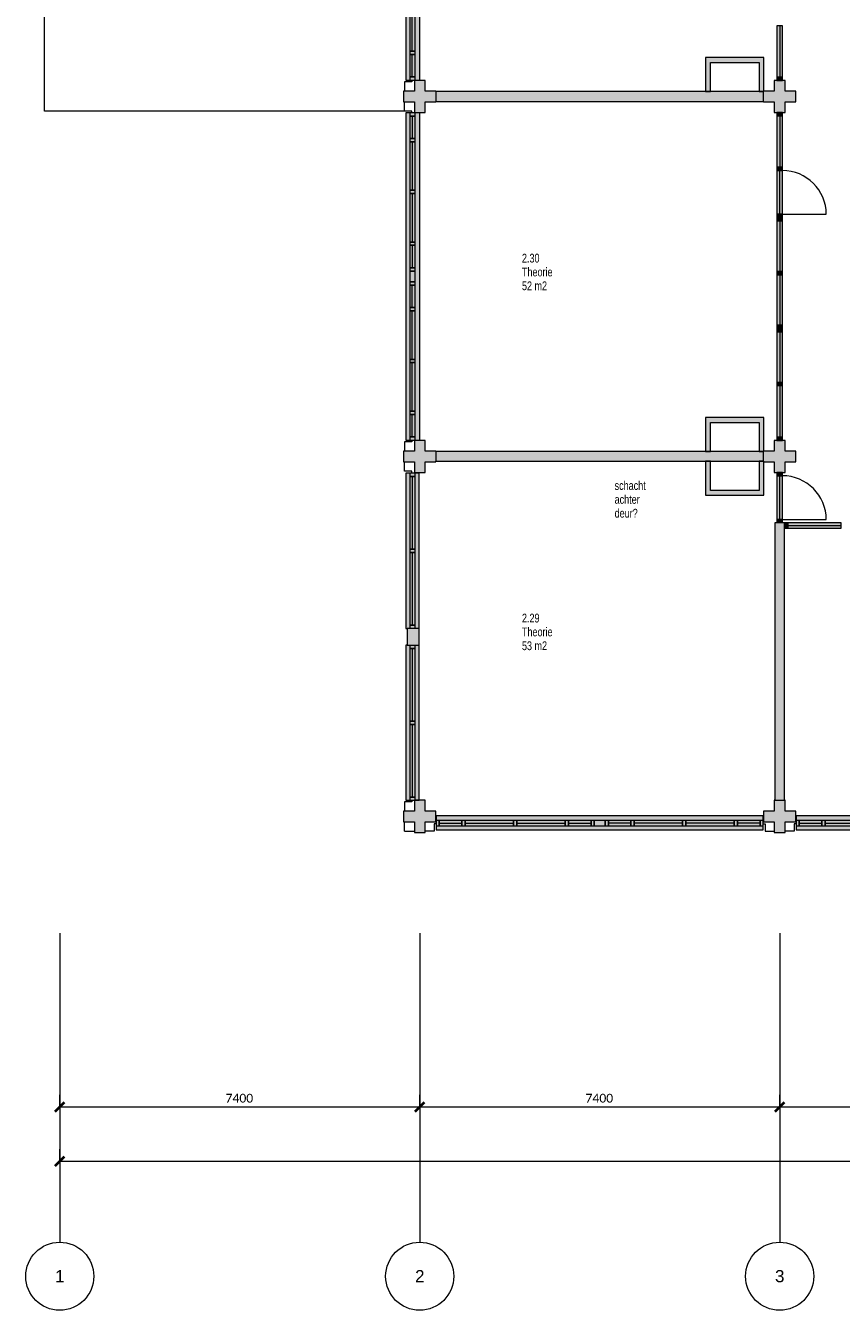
# Model space of a CAD drawing. Header units: millimetres. Extents: x 73705 to 433105, y 109410 to 279410.
# Tile 77 of 90: x 340181 to 356948, y 202210 to 228621. Entities that reach past the tile are written whole.
import ezdxf

# ---------------------------------------------------------------- set-up
doc = ezdxf.new("R2010")
doc.units = ezdxf.units.MM
doc.linetypes.add('Stramienlijn', pattern=[14, 8, -2, 2, -2])
for name, color, linetype, lineweight in [('A-ANNO-DIMS', 211, 'Continuous', 9), ('A-ANNO-DIMS-100', 211, 'Continuous', 9), ('A-DETL', 90, 'Continuous', 9), ('A-DETL-GENF', 92, 'Continuous', 9), ('A-DETL-THIN', 151, 'Continuous', 9), ('G-ANNO-TEXT', 231, 'Continuous', 9)]:
    doc.layers.add(name, color=color, linetype=linetype, lineweight=lineweight)
doc.styles.add('Arial', font='arial.ttf', dxfattribs={"height": 250})
doc.styles.add('Arial Narrow', font='ARIALN.TTF', dxfattribs={"width": 0.9, "height": 180})
doc.styles.add('Arial Narrow_B', font='ARIALN.TTF', dxfattribs={"width": 0.9, "height": 180})
doc.styles.add('Arial Narrow_I', font='ARIALN.TTF', dxfattribs={"width": 0.9, "height": 180})
doc.styles.add('Calibri', font='calibri.ttf', dxfattribs={"height": 180})
doc.dimstyles.new('maatvoering', dxfattribs={"dimscale": 304.8, "dimtxt": 211.922716, "dimasz": 0.656168, "dimexe": 0.328084, "dimexo": 0.0625, "dimgap": 0.065617, "dimtad": 1, "dimdec": 0, "dimzin": 0, "dimdsep": 46, "dimtxsty": 'Calibri', "dimblk1": 'OBLIQUE', "dimblk2": 'OBLIQUE', "dimsah": 1, "dimcen": 0.09, "dimazin": 0, "dimtfac": 1, "dimtdec": 4, "dimtix": 1, "dimtmove": 0, "dimatfit": 3, "dimfxl": 0.82021, "dimfxlon": 1, "dimtvp": 1, "dimtfill": 1, "dimtolj": 1, "dimtzin": 0, "dimarcsym": 2})

# ---------------------------------------------------------------- blocks, each defined once
blk = doc.blocks.new('DIMBLOCK43-BEGANE GROND')
at = {"layer": 'A-ANNO-DIMS-100'}
for p, q in [((340881, 206392), (340881, 206642)), ((348281, 206392), (348281, 206642)), ((340881, 206392), (348281, 206392)), ((340881, 206392), (340881, 206292)), ((348281, 206392), (348281, 206292))]:
    blk.add_line(p, q, dxfattribs=at)
at = {"layer": 'A-ANNO-DIMS-100', "lineweight": 40}
for p, q in [((340881, 206392), (340781, 206292)), ((340881, 206392), (340981, 206492)), ((348281, 206392), (348181, 206292)), ((348281, 206392), (348381, 206492))]:
    blk.add_line(p, q, dxfattribs=at)
at = {"layer": 'A-ANNO-DIMS-100', "color": 0, "insert": (344289, 206661), "char_height": 180, "width": 700.39, "attachment_point": 1, "line_spacing_factor": 1.158048, "style": 'Calibri', "bg_fill": 3, "box_fill_scale": 1.25, "bg_fill_color": 256, "bg_fill_true_color": 13158600, "bg_fill_transparency": 0}
blk.add_mtext('7400', dxfattribs=at)
blk = doc.blocks.new('_Oblique')
at = {"color": 0, "linetype": 'ByBlock', "lineweight": -2}
blk.add_line((-0.5, -0.5), (0.5, 0.5), dxfattribs=at)
blk = doc.blocks.new('DIMBLOCK44-BEGANE GROND')
at = {"layer": 'A-ANNO-DIMS-100'}
for p, q in [((348281, 206392), (348281, 206642)), ((355681, 206392), (355681, 206642)), ((348281, 206392), (355681, 206392)), ((348281, 206392), (348281, 206292)), ((355681, 206392), (355681, 206292))]:
    blk.add_line(p, q, dxfattribs=at)
at = {"layer": 'A-ANNO-DIMS-100', "lineweight": 40}
for p, q in [((348281, 206392), (348181, 206292)), ((348281, 206392), (348381, 206492)), ((355681, 206392), (355581, 206292)), ((355681, 206392), (355781, 206492))]:
    blk.add_line(p, q, dxfattribs=at)
at = {"layer": 'A-ANNO-DIMS-100', "color": 0, "insert": (351689, 206661), "char_height": 180, "width": 700.39, "attachment_point": 1, "line_spacing_factor": 1.158048, "style": 'Calibri', "bg_fill": 3, "box_fill_scale": 1.25, "bg_fill_color": 256, "bg_fill_true_color": 13158600, "bg_fill_transparency": 0}
blk.add_mtext('7400', dxfattribs=at)
blk = doc.blocks.new('DIMBLOCK45-BEGANE GROND')
at = {"layer": 'A-ANNO-DIMS-100'}
for p, q in [((355681, 206392), (355681, 206642)), ((363081, 206392), (363081, 206642)), ((355681, 206392), (363081, 206392)), ((355681, 206392), (355681, 206292)), ((363081, 206392), (363081, 206292))]:
    blk.add_line(p, q, dxfattribs=at)
at = {"layer": 'A-ANNO-DIMS-100', "lineweight": 40}
for p, q in [((355681, 206392), (355581, 206292)), ((355681, 206392), (355781, 206492)), ((363081, 206392), (362981, 206292)), ((363081, 206392), (363181, 206492))]:
    blk.add_line(p, q, dxfattribs=at)
at = {"layer": 'A-ANNO-DIMS-100', "color": 0, "insert": (359089, 206661), "char_height": 180, "width": 700.39, "attachment_point": 1, "line_spacing_factor": 1.158048, "style": 'Calibri', "bg_fill": 3, "box_fill_scale": 1.25, "bg_fill_color": 256, "bg_fill_true_color": 13158600, "bg_fill_transparency": 0}
blk.add_mtext('7400', dxfattribs=at)
blk = doc.blocks.new('DIMBLOCK51-BEGANE GROND')
at = {"layer": 'A-ANNO-DIMS-100'}
for p, q in [((340881, 205273), (340881, 205523)), ((400081, 205273), (400081, 205523)), ((340881, 205273), (400081, 205273)), ((340881, 205273), (340881, 205173)), ((400081, 205273), (400081, 205173))]:
    blk.add_line(p, q, dxfattribs=at)
at = {"layer": 'A-ANNO-DIMS-100', "lineweight": 40}
for p, q in [((340881, 205273), (340781, 205173)), ((340881, 205273), (340981, 205373)), ((400081, 205273), (399981, 205173)), ((400081, 205273), (400181, 205373))]:
    blk.add_line(p, q, dxfattribs=at)
at = {"layer": 'A-ANNO-DIMS-100', "color": 0, "insert": (370116, 205543), "char_height": 180, "width": 875.48, "attachment_point": 1, "line_spacing_factor": 1.158048, "style": 'Calibri', "bg_fill": 3, "box_fill_scale": 1.25, "bg_fill_color": 256, "bg_fill_true_color": 13158600, "bg_fill_transparency": 0}
blk.add_mtext('59200', dxfattribs=at)

msp = doc.modelspace()

# ---------------------------------------------------------------- hatches: boundary and pattern name
at = {"layer": 'A-DETL-GENF'}
for color, points in [(7, [(348171.1, 227502.5), (348281.1, 227502.5), (348281.1, 234228.9), (347995.1, 234228.9), (347995.1, 227502.5), (348075.1, 227502.5)]), (7, [(355624.1, 227562), (355738.1, 227562), (355738.1, 228620.5), (355624.1, 228620.5)]), (254, [(354256.1, 227264.5), (354256.1, 227865), (355256.1, 227865), (355256.1, 227265), (355351.1, 227265), (355351.1, 227275), (355356.1, 227275), (355356.1, 227965), (354156.1, 227965), (354156.1, 227264.5)]), (7, [(348391.1, 226835), (348391.1, 227055), (348611.1, 227055), (348611.1, 227275), (348391.1, 227275), (348391.1, 227495), (348171.1, 227495), (348171.1, 227275), (347951.1, 227275), (347951.1, 227055), (348171.1, 227055), (348171.1, 226835)]), (7, [(355738.1, 226835), (355791.1, 226835), (355791.1, 227055), (356011.1, 227055), (356011.1, 227275), (355791.1, 227275), (355791.1, 227495), (355571.1, 227495), (355571.1, 227275), (355356.1, 227275), (355356.1, 227265), (355351.1, 227264.5), (355351.1, 227055), (355571.1, 227055), (355571.1, 226835), (355624.1, 226835)]), (7, [(355738.1, 227495), (355738.1, 227562), (355624.1, 227562), (355624.1, 227495)]), (7, [(354256.1, 227064.5), (355351.1, 227064.5), (355351.1, 227264.5), (348611.1, 227264.5), (348611.1, 227064.5), (354156.1, 227064.5)]), (254, [(355356.1, 227265), (355356.1, 227275), (355351.1, 227275), (355351.1, 227265)]), (7, [(348281.1, 220102.5), (348281.1, 226828.9), (347995.1, 226828.9), (347995.1, 220102.5), (348189.1, 220102.5)]), (7, [(355738.1, 226768.5), (355738.1, 226835), (355624.1, 226835), (355624.1, 226768.5)]), (7, [(355738.1, 225709.5), (355738.1, 226768.5), (355624.1, 226768), (355624.1, 225709.5)]), (7, [(355738.1, 225642.5), (355738.1, 225709.5), (355624.1, 225709.5), (355624.1, 225642.5)]), (7, [(355624.1, 224742.5), (355738.1, 224742.5), (355738.1, 225642.5), (355624.1, 225642.5)]), (7, [(355738.1, 224675.5), (355738.1, 224742.5), (355624.1, 224742.5), (355624.1, 224675.5)]), (7, [(355738.1, 224608.5), (355738.1, 224675.5), (355624.1, 224675.5), (355624.1, 224608.5)]), (7, [(355738.1, 223568.5), (355738.1, 224608.5), (355624.1, 224608.5), (355624.1, 223568.5)]), (7, [(355738.1, 223501.5), (355738.1, 223568.5), (355624.1, 223568.5), (355624.1, 223501.5)]), (7, [(355738.1, 222461.5), (355738.1, 223501.5), (355624.1, 223501.5), (355624.1, 222461.5)]), (7, [(355738.1, 222394.5), (355738.1, 222461.5), (355624.1, 222461.5), (355624.1, 222394.5)]), (7, [(355738.1, 222327.5), (355738.1, 222394.5), (355624.1, 222394.5), (355624.1, 222327.5)]), (7, [(355738.1, 221287.5), (355738.1, 222327.5), (355624.1, 222327.5), (355624.1, 221287.5)]), (7, [(355738.1, 221220.5), (355738.1, 221287.5), (355624.1, 221287.5), (355624.1, 221220.5)]), (7, [(355624.1, 220162), (355738.1, 220162), (355738.1, 221220.5), (355624.1, 221220.5)]), (254, [(354156.1, 219864.5), (354256.1, 219864.5), (354256.1, 220464.5), (355256.1, 220464.5), (355256.1, 219864.5), (355351.1, 219864.5), (355351.1, 219875), (355356.1, 219875), (355356.1, 220564.5), (354156.1, 220564.5), (354156.1, 219875)]), (7, [(348391.1, 219435), (348391.1, 219655), (348611.1, 219655), (348611.1, 219875), (348391.1, 219875), (348391.1, 220095), (348171.1, 220095), (348171.1, 219875), (347951.1, 219875), (347951.1, 219655), (348171.1, 219655), (348171.1, 219435)]), (7, [(355624.1, 219435), (355791.1, 219435), (355791.1, 219655), (356011.1, 219655), (356011.1, 219875), (355791.1, 219875), (355791.1, 220095), (355571.1, 220095), (355571.1, 219875), (355356.1, 219875), (355356.1, 219864.5), (355351.1, 219864.5), (355351.1, 219665.5), (355356.1, 219664.5), (355356.1, 219655), (355571.1, 219655), (355571.1, 219435)]), (7, [(355738.1, 220095), (355738.1, 220162), (355624.1, 220162), (355624.1, 220095)]), (7, [(352322.3, 219664.5), (354156.1, 219664.5), (354156.1, 219666), (354256.1, 219665.5), (354256.1, 219664.5), (355351.1, 219665.5), (355351.1, 219864.5), (348611.1, 219864.5), (348611.1, 219664.5)]), (254, [(355356.1, 218965.5), (355356.1, 219655), (355351.1, 219655), (355351.1, 219664.5), (355256.1, 219664.5), (355256.1, 219065.5), (354256.1, 219065.5), (354256.1, 219664.5), (354156.1, 219664.5), (354156.1, 218965.5), (355351.1, 218965.5)]), (254, [(348270.7, 216230), (348270.7, 219420), (347995.1, 219420), (347995.1, 216230), (348189.1, 216230)]), (7, [(355738.1, 219368), (355738.1, 219435), (355624.1, 219435), (355624.1, 219368)]), (7, [(355738.1, 218468), (355738.1, 219368), (355624.1, 219368), (355624.1, 218468)]), (7, [(355738.1, 218401), (355738.1, 218468), (355624.1, 218468), (355624.1, 218401)]), (7, [(355781.1, 212695), (355781.1, 218401), (355581.1, 218401), (355581.1, 212695)]), (7, [(355781.1, 218287), (355848.1, 218287), (355848.1, 218401), (355781.1, 218401)]), (7, [(356948.1, 218287), (356948.1, 218401), (355848.1, 218401), (355848.1, 218287)]), (7, [(348171.1, 215885), (348270.7, 215885), (348270.7, 216230), (348025.1, 216230), (348025.1, 215885), (348075.1, 215885)]), (254, [(348270.7, 212695), (348270.7, 215885), (347995.1, 215885), (347995.1, 212695), (348189.1, 212695)]), (7, [(348391.1, 212035), (348391.1, 212255), (348611.1, 212255), (348611.1, 212475), (348391.1, 212475), (348391.1, 212695), (348171.1, 212695), (348171.1, 212475), (347951.1, 212475), (347951.1, 212255), (348171.1, 212255), (348171.1, 212035)]), (7, [(355791.1, 212035), (355791.1, 212255), (356011.1, 212255), (356011.1, 212475), (355791.1, 212475), (355791.1, 212695), (355571.1, 212695), (355571.1, 212475), (355351.1, 212475), (355351.1, 212255), (355571.1, 212255), (355571.1, 212035)]), (7, [(348618.4, 212089), (355344.7, 212089), (355344.7, 212375), (348618.4, 212375), (348618.4, 212169)]), (7, [(359492.8, 212089), (362744.7, 212089), (362744.7, 212375), (356018.4, 212375), (356018.4, 212089), (359269.4, 212089)]), (7, [(348617.4, 212169), (348618.4, 212169), (348617.4, 212248.7)]), (7, [(356017.4, 212169), (356018.4, 212169), (356017.4, 212248.7)])]:
    msp.add_hatch(color=color, dxfattribs=at).paths.add_polyline_path(points)
h = msp.add_hatch(color=254, dxfattribs=at)
h.paths.add_polyline_path([(354256.1, 219864.1), (354256.1, 219864.5), (354156.1, 219864.1)])
h.paths.add_polyline_path([(355351.1, 219864.5), (355356.1, 219864.5), (355356.1, 219875), (355351.1, 219875)])
h = msp.add_hatch(color=254, dxfattribs=at)
h.paths.add_polyline_path([(355354.3, 219655), (355356.1, 219655), (355356.1, 219665.5), (355351.1, 219664.5), (355351.1, 219655)])
h.paths.add_polyline_path([(354256.1, 219664.5), (354256.1, 219666), (354156.1, 219666), (354156.3, 219664.5)])

# ---------------------------------------------------------------- linework, layer by layer
at = {"layer": 'A-DETL'}
for p, q in [((347995.1, 234228.9), (347995.1, 227502.5)), ((348281.1, 227502.5), (348281.1, 234228.9)), ((348075.1, 229094.4), (348075.1, 228097.4)), ((348189.1, 228097.4), (348189.1, 229094.4)), ((348075.1, 228097.4), (348189.1, 228097.4)), ((348189.1, 228097.4), (348075.1, 228097.4)), ((348075.1, 228097.4), (348075.1, 228030.4)), ((348075.1, 228030.4), (348189.1, 228030.4)), ((348189.1, 228030.4), (348075.1, 228030.4)), ((348075.1, 228030.4), (348075.1, 227568.5)), ((348189.1, 228030.4), (348189.1, 228097.4)), ((348189.1, 227568.5), (348189.1, 228030.4)), ((348116.1, 227465.5), (347968.1, 227465.5)), ((347968.1, 227465.5), (347968.1, 227275)), ((347995.1, 227502.5), (348281.1, 227502.5)), ((348189.1, 227568.5), (348075.1, 227568.5)), ((348075.1, 227568.5), (348075.1, 227501.5)), ((348075.1, 227568.5), (348189.1, 227568.5)), ((348075.1, 227501.5), (348189.1, 227501.5)), ((348116.1, 227502.4), (348116.1, 227465.5)), ((348189.1, 227501.5), (348189.1, 227568.5)), ((347968.1, 226864.5), (347968.1, 227055)), ((348116.1, 226864.5), (347968.1, 226864.5)), ((348281.1, 226828.9), (347995.1, 226828.9)), ((347995.1, 226828.9), (347995.1, 220102.5)), ((348075.1, 226828.9), (348075.1, 226761.9)), ((348189.1, 226828.9), (348075.1, 226828.9)), ((348075.1, 226761.9), (348189.1, 226761.9)), ((348075.1, 226761.9), (348075.1, 226300)), ((348189.1, 226761.9), (348075.1, 226761.9)), ((348116.1, 226827.7), (348116.1, 226864.5)), ((348189.1, 226761.9), (348189.1, 226828.9)), ((348189.1, 226300), (348189.1, 226761.9)), ((348281.1, 220102.5), (348281.1, 226828.9)), ((348075.1, 226300), (348075.1, 226233)), ((348189.1, 226300), (348075.1, 226300)), ((348075.1, 226300), (348189.1, 226300)), ((348075.1, 226233), (348075.1, 225236)), ((348189.1, 226233), (348075.1, 226233)), ((348075.1, 226233), (348189.1, 226233)), ((348189.1, 226233), (348189.1, 226300)), ((348189.1, 225236), (348189.1, 226233)), ((348075.1, 225236.7), (348075.1, 225169.7)), ((348189.1, 225236.7), (348075.1, 225236.7)), ((348075.1, 225236), (348189.1, 225236)), ((348075.1, 225169.7), (348189.1, 225169.7)), ((348075.1, 225169.7), (348075.1, 224172.7)), ((348189.1, 225169.7), (348075.1, 225169.7)), ((348189.1, 225169.7), (348189.1, 225236.7)), ((348189.1, 224172.7), (348189.1, 225169.7)), ((348075.1, 224172.7), (348189.1, 224172.7)), ((348075.1, 224172.7), (348075.1, 224105.7)), ((348189.1, 224172.7), (348075.1, 224172.7)), ((348075.1, 224105.7), (348189.1, 224105.7)), ((348075.1, 224105.7), (348075.1, 223643.9)), ((348189.1, 224105.7), (348075.1, 224105.7)), ((348189.1, 224105.7), (348189.1, 224172.7)), ((348189.1, 223643.9), (348189.1, 224105.7)), ((348075.1, 223643.9), (348075.1, 223576.9)), ((348189.1, 223643.9), (348075.1, 223643.9)), ((348075.1, 223643.9), (348189.1, 223643.9)), ((348075.1, 223576.9), (348189.1, 223576.9)), ((348189.1, 223576.9), (348075.1, 223576.9)), ((348075.1, 223576.9), (348075.1, 223352.2)), ((348189.1, 223576.9), (348189.1, 223643.9)), ((348189.1, 223352.2), (348189.1, 223576.9)), ((348189.1, 223353.5), (348075.1, 223353.5)), ((348075.1, 223353.5), (348075.1, 223286.5)), ((348075.1, 223352.2), (348189.1, 223352.2)), ((348075.1, 223286.5), (348189.1, 223286.5)), ((348189.1, 223286.5), (348075.1, 223286.5)), ((348075.1, 223286.5), (348075.1, 222824.7)), ((348189.1, 223286.5), (348189.1, 223353.5)), ((348189.1, 222824.7), (348189.1, 223286.5)), ((348189.1, 222824.7), (348075.1, 222824.7)), ((348075.1, 222824.7), (348075.1, 222757.7)), ((348075.1, 222824.7), (348189.1, 222824.7)), ((348189.1, 222757.7), (348075.1, 222757.7)), ((348075.1, 222757.7), (348075.1, 221760.7)), ((348075.1, 222757.7), (348189.1, 222757.7)), ((348189.1, 222757.7), (348189.1, 222824.7)), ((348189.1, 221760.7), (348189.1, 222757.7)), ((348189.1, 221760.7), (348075.1, 221760.7)), ((348075.1, 221760.7), (348075.1, 221693.7)), ((348075.1, 221760.7), (348189.1, 221760.7)), ((348189.1, 221694.4), (348075.1, 221694.4)), ((348075.1, 221694.4), (348075.1, 220697.4)), ((348075.1, 221693.7), (348189.1, 221693.7)), ((348189.1, 221693.7), (348189.1, 221760.7)), ((348189.1, 220697.4), (348189.1, 221694.4)), ((348075.1, 220697.4), (348189.1, 220697.4)), ((348189.1, 220697.4), (348075.1, 220697.4)), ((348075.1, 220697.4), (348075.1, 220630.4)), ((348075.1, 220630.4), (348189.1, 220630.4)), ((348189.1, 220630.4), (348075.1, 220630.4)), ((348075.1, 220630.4), (348075.1, 220168.5)), ((348189.1, 220630.4), (348189.1, 220697.4)), ((348189.1, 220168.5), (348189.1, 220630.4)), ((348116.1, 220065.5), (347968.1, 220065.5)), ((347968.1, 220065.5), (347968.1, 219875)), ((347995.1, 220102.5), (348281.1, 220102.5)), ((348189.1, 220168.5), (348075.1, 220168.5)), ((348075.1, 220168.5), (348075.1, 220101.5)), ((348075.1, 220168.5), (348189.1, 220168.5)), ((348075.1, 220101.5), (348189.1, 220101.5)), ((348116.1, 220102.4), (348116.1, 220065.5)), ((348189.1, 220101.5), (348189.1, 220168.5)), ((347968.1, 219464.5), (347968.1, 219655)), ((348116.1, 219464.5), (347968.1, 219464.5)), ((347995.1, 219420), (347995.1, 216230)), ((348270.7, 219420), (347995.1, 219420)), ((348189.1, 219420), (348075.1, 219420)), ((348075.1, 219420), (348075.1, 219353)), ((348075.1, 219353), (348189.1, 219353)), ((348189.1, 219353), (348075.1, 219353)), ((348075.1, 219353), (348075.1, 217858.5)), ((348116.1, 219427.7), (348116.1, 219464.5)), ((348189.1, 219353), (348189.1, 219420)), ((348189.1, 217858.5), (348189.1, 219353)), ((348270.7, 216230), (348270.7, 219420)), ((348189.1, 217858.5), (348075.1, 217858.5)), ((348075.1, 217858.5), (348075.1, 217791.5)), ((348075.1, 217858.5), (348189.1, 217858.5)), ((348075.1, 217791.5), (348189.1, 217791.5)), ((348189.1, 217791.5), (348075.1, 217791.5)), ((348075.1, 217791.5), (348075.1, 216297)), ((348189.1, 217791.5), (348189.1, 217858.5)), ((348189.1, 216297), (348189.1, 217791.5)), ((347995.1, 216230), (348025.1, 216230)), ((348189.1, 216297), (348075.1, 216297)), ((348075.1, 216297), (348075.1, 216230)), ((348075.1, 216297), (348189.1, 216297)), ((348189.1, 216230), (348189.1, 216297)), ((347995.1, 215885), (347995.1, 212695)), ((348025.1, 215885), (347995.1, 215885)), ((348075.1, 215885), (348075.1, 215818)), ((348075.1, 215818), (348189.1, 215818)), ((348189.1, 215818), (348075.1, 215818)), ((348075.1, 215818), (348075.1, 214323.5)), ((348189.1, 215818), (348189.1, 215885)), ((348189.1, 214323.5), (348189.1, 215818)), ((348270.7, 212695), (348270.7, 215885)), ((348189.1, 214323.5), (348075.1, 214323.5)), ((348075.1, 214323.5), (348075.1, 214256.5)), ((348075.1, 214323.5), (348189.1, 214323.5)), ((348075.1, 214256.5), (348189.1, 214256.5)), ((348189.1, 214256.5), (348075.1, 214256.5)), ((348075.1, 214256.5), (348075.1, 212762)), ((348189.1, 214256.5), (348189.1, 214323.5)), ((348189.1, 212762), (348189.1, 214256.5)), ((348116.1, 212665.5), (347968.1, 212665.5)), ((347968.1, 212665.5), (347968.1, 212475)), ((347995.1, 212695), (348270.7, 212695)), ((348189.1, 212762), (348075.1, 212762)), ((348075.1, 212762), (348075.1, 212695)), ((348075.1, 212762), (348189.1, 212762)), ((348075.1, 212695), (348189.1, 212695)), ((348116.1, 212702.4), (348116.1, 212665.5)), ((348189.1, 212695), (348189.1, 212762)), ((355344.7, 212375), (348618.4, 212375)), ((348618.4, 212375), (348618.4, 212089)), ((355344.7, 212089), (355344.7, 212375)), ((362744.7, 212375), (356018.4, 212375)), ((356018.4, 212375), (356018.4, 212089)), ((347968.1, 212062), (347968.1, 212255)), ((348618.4, 212210), (348581.6, 212210)), ((348581.6, 212210), (348581.6, 212062)), ((348684.4, 212283), (348617.4, 212283)), ((348617.4, 212283), (348617.4, 212169)), ((348617.4, 212169), (348684.4, 212169)), ((348618.4, 212089), (355344.7, 212089)), ((348684.4, 212169), (348684.4, 212283)), ((349146.2, 212283), (348684.4, 212283)), ((348684.4, 212283), (348684.4, 212169)), ((348684.4, 212169), (349146.2, 212169)), ((349213.2, 212283), (349146.2, 212283)), ((349146.2, 212283), (349146.2, 212169)), ((349146.2, 212169), (349146.2, 212283)), ((349146.2, 212169), (349213.2, 212169)), ((350210.2, 212283), (349213.2, 212283)), ((349213.2, 212283), (349213.2, 212169)), ((349213.2, 212169), (349213.2, 212283)), ((349213.2, 212169), (350210.2, 212169)), ((350276.6, 212283), (350209.6, 212283)), ((350209.6, 212283), (350209.6, 212169)), ((350209.6, 212169), (350276.6, 212169)), ((350210.2, 212169), (350210.2, 212283)), ((350276.6, 212169), (350276.6, 212283)), ((351273.6, 212283), (350276.6, 212283)), ((350276.6, 212283), (350276.6, 212169)), ((350276.6, 212169), (351273.6, 212169)), ((351273.6, 212169), (351273.6, 212283)), ((351340.6, 212283), (351273.6, 212283)), ((351273.6, 212283), (351273.6, 212169)), ((351273.6, 212169), (351340.6, 212169)), ((351340.6, 212169), (351340.6, 212283)), ((351802.4, 212283), (351340.6, 212283)), ((351340.6, 212283), (351340.6, 212169)), ((351340.6, 212169), (351802.4, 212169)), ((351869.4, 212283), (351802.4, 212283)), ((351802.4, 212283), (351802.4, 212169)), ((351802.4, 212169), (351802.4, 212283)), ((351802.4, 212169), (351869.4, 212169)), ((352092.8, 212283), (351868.1, 212283)), ((351868.1, 212283), (351868.1, 212169)), ((351868.1, 212169), (352092.8, 212169)), ((351869.4, 212169), (351869.4, 212283)), ((352159.8, 212283), (352092.8, 212283)), ((352092.8, 212283), (352092.8, 212169)), ((352092.8, 212169), (352092.8, 212283)), ((352092.8, 212169), (352159.8, 212169)), ((352159.8, 212169), (352159.8, 212283)), ((352621.6, 212283), (352159.8, 212283)), ((352159.8, 212283), (352159.8, 212169)), ((352159.8, 212169), (352621.6, 212169)), ((352688.6, 212283), (352621.6, 212283)), ((352621.6, 212283), (352621.6, 212169)), ((352621.6, 212169), (352621.6, 212283)), ((352621.6, 212169), (352688.6, 212169)), ((353685.6, 212283), (352688.6, 212283)), ((352688.6, 212283), (352688.6, 212169)), ((352688.6, 212169), (352688.6, 212283)), ((352688.6, 212169), (353685.6, 212169)), ((353752.6, 212283), (353685.6, 212283)), ((353685.6, 212283), (353685.6, 212169)), ((353685.6, 212169), (353685.6, 212283)), ((353685.6, 212169), (353752.6, 212169)), ((354748.9, 212283), (353751.9, 212283)), ((353751.9, 212283), (353751.9, 212169)), ((353751.9, 212169), (354748.9, 212169)), ((353752.6, 212169), (353752.6, 212283)), ((354748.9, 212169), (354748.9, 212283)), ((354815.9, 212283), (354748.9, 212283)), ((354748.9, 212283), (354748.9, 212169)), ((354748.9, 212169), (354815.9, 212169)), ((354815.9, 212169), (354815.9, 212283)), ((355277.7, 212283), (354815.9, 212283)), ((354815.9, 212283), (354815.9, 212169)), ((354815.9, 212169), (355277.7, 212169)), ((355344.7, 212283), (355277.7, 212283)), ((355277.7, 212283), (355277.7, 212169)), ((355277.7, 212169), (355277.7, 212283)), ((355277.7, 212169), (355344.7, 212169)), ((355343.7, 212210), (355380.6, 212210)), ((355344.7, 212169), (355344.7, 212283)), ((355380.6, 212210), (355380.6, 212062)), ((356018.4, 212210), (355981.6, 212210)), ((355981.6, 212210), (355981.6, 212062)), ((356084.4, 212283), (356017.4, 212283)), ((356017.4, 212283), (356017.4, 212169)), ((356017.4, 212169), (356084.4, 212169)), ((356018.4, 212089), (362744.7, 212089)), ((356084.4, 212169), (356084.4, 212283)), ((356546.2, 212283), (356084.4, 212283)), ((356084.4, 212283), (356084.4, 212169)), ((356084.4, 212169), (356546.2, 212169)), ((356613.2, 212283), (356546.2, 212283)), ((356546.2, 212283), (356546.2, 212169)), ((356546.2, 212169), (356546.2, 212283)), ((356546.2, 212169), (356613.2, 212169)), ((357610.2, 212283), (356613.2, 212283)), ((356613.2, 212283), (356613.2, 212169)), ((356613.2, 212169), (356613.2, 212283)), ((356613.2, 212169), (357610.2, 212169)), ((347968.1, 212062), (348171.1, 212062)), ((348581.6, 212062), (348391.1, 212062)), ((355380.6, 212062), (355571.1, 212062)), ((355981.6, 212062), (355791.1, 212062))]:
    msp.add_line(p, q, dxfattribs=at)
at = {"layer": 'A-DETL', "linetype": 'Stramienlijn'}
for p, q in [((340881.1, 209965), (340881.1, 203610.2)), ((348281.1, 209965), (348281.1, 203610.2)), ((355681.1, 209965), (355681.1, 203610.2))]:
    msp.add_line(p, q, dxfattribs=at)
at = {"layer": 'A-DETL'}
for centre in [(340881.1, 202910.2), (348281.1, 202910.2), (355681.1, 202910.2)]:
    msp.add_circle(centre, 700, dxfattribs=at)
at = {"layer": 'A-DETL-THIN'}
for p, q in [((340568.1, 226865), (340568.1, 234265)), ((348129.1, 228097.4), (348129.1, 229094.4)), ((355738.1, 228620.5), (355624.1, 228620.5)), ((355624.1, 228620.5), (355624.1, 227562)), ((355681.1, 228620.5), (355681.1, 227562)), ((355738.1, 227562), (355738.1, 228620.5)), ((348129.1, 227568.5), (348129.1, 228030.4)), ((355356.1, 227965), (354156.1, 227965)), ((354156.1, 227965), (354156.1, 227264.5)), ((355356.1, 227265), (355356.1, 227965)), ((354256.1, 227264.5), (354256.1, 227865)), ((354256.1, 227865), (355256.1, 227865)), ((355256.1, 227865), (355256.1, 227265)), ((348171.1, 227495), (348171.1, 227275)), ((348391.1, 227495), (348171.1, 227495)), ((348391.1, 227275), (348391.1, 227495)), ((355571.1, 227495), (355571.1, 227275)), ((355791.1, 227495), (355571.1, 227495)), ((355738.1, 227562), (355624.1, 227562)), ((355624.1, 227562), (355624.1, 227495)), ((355624.1, 227562), (355738.1, 227562)), ((355624.1, 227495), (355738.1, 227495)), ((355738.1, 227495), (355738.1, 227562)), ((355791.1, 227275), (355791.1, 227495)), ((348171.1, 227275), (347951.1, 227275)), ((347951.1, 227275), (347951.1, 227055)), ((348611.1, 227275), (348391.1, 227275)), ((348611.1, 227264.5), (348611.1, 227275)), ((355351.1, 227264.5), (348611.1, 227264.5)), ((348611.1, 227264.5), (348611.1, 227064.5)), ((354156.1, 227264.5), (354256.1, 227264.5)), ((355256.1, 227265), (355356.1, 227265)), ((355571.1, 227275), (355351.1, 227275)), ((355351.1, 227275), (355351.1, 227264.5)), ((355351.1, 227064.5), (355351.1, 227264.5)), ((356011.1, 227275), (355791.1, 227275)), ((356011.1, 227055), (356011.1, 227275)), ((347951.1, 227055), (348171.1, 227055)), ((348171.1, 227055), (348171.1, 226835)), ((348391.1, 226835), (348391.1, 227055)), ((348391.1, 227055), (348611.1, 227055)), ((348611.1, 227055), (348611.1, 227064.5)), ((348611.1, 227064.5), (355351.1, 227064.5)), ((355351.1, 227064.5), (355351.1, 227055)), ((355351.1, 227055), (355571.1, 227055)), ((355571.1, 227055), (355571.1, 226835)), ((355791.1, 226835), (355791.1, 227055)), ((355791.1, 227055), (356011.1, 227055)), ((347981.1, 226865), (340568.1, 226865)), ((348129.1, 226761.9), (348129.1, 226300)), ((348171.1, 226835), (348391.1, 226835)), ((355571.1, 226835), (355791.1, 226835)), ((355738.1, 226835), (355624.1, 226835)), ((355624.1, 226835), (355624.1, 226768)), ((355738.1, 226768.5), (355624.1, 226768.5)), ((355624.1, 226768.5), (355624.1, 225709.5)), ((355624.1, 226768), (355738.1, 226768)), ((355681.1, 226768), (355681.1, 225709.5)), ((355738.1, 226768), (355738.1, 226835)), ((355738.1, 225709.5), (355738.1, 226768.5)), ((348129.1, 226233), (348129.1, 225236)), ((355624.1, 225709.5), (355738.1, 225709.5)), ((355624.1, 225709.5), (355624.1, 225642.5)), ((355738.1, 225709.5), (355624.1, 225709.5)), ((355624.1, 225642.5), (355738.1, 225642.5)), ((355624.1, 225642.5), (355624.1, 224742.5)), ((355738.1, 225642.5), (355624.1, 225642.5)), ((355681.1, 224742.5), (355681.1, 225642.5)), ((355738.1, 225642.5), (355738.1, 225709.5)), ((355738.1, 224742.5), (355738.1, 225642.5)), ((348129.1, 225169.7), (348129.1, 224172.7)), ((355624.1, 224742.5), (355738.1, 224742.5)), ((355624.1, 224742.5), (355624.1, 224675.5)), ((355738.1, 224742.5), (355624.1, 224742.5)), ((355738.1, 224675.5), (355624.1, 224675.5)), ((355624.1, 224675.5), (355624.1, 224608.5)), ((355624.1, 224675.5), (355738.1, 224675.5)), ((355624.1, 224608.5), (355738.1, 224608.5)), ((355738.1, 224608.5), (355624.1, 224608.5)), ((355624.1, 224608.5), (355624.1, 223568.5)), ((355681.1, 224608.5), (355681.1, 223568.5)), ((355738.1, 224675.5), (355738.1, 224742.5)), ((355738.1, 224742.5), (356638.1, 224742.5)), ((355738.1, 224608.5), (355738.1, 224675.5)), ((355738.1, 223568.5), (355738.1, 224608.5)), ((348129.1, 224105.7), (348129.1, 223643.9)), ((355624.1, 223568.5), (355738.1, 223568.5)), ((355738.1, 223568.5), (355624.1, 223568.5)), ((355624.1, 223568.5), (355624.1, 223501.5)), ((355738.1, 223501.5), (355624.1, 223501.5)), ((355624.1, 223501.5), (355624.1, 222461.5)), ((355624.1, 223501.5), (355738.1, 223501.5)), ((355681.1, 223501.5), (355681.1, 222461.5)), ((355738.1, 223501.5), (355738.1, 223568.5)), ((355738.1, 222461.5), (355738.1, 223501.5)), ((348129.1, 222824.7), (348129.1, 223286.5)), ((348129.1, 221760.7), (348129.1, 222757.7)), ((355738.1, 222461.5), (355624.1, 222461.5)), ((355624.1, 222461.5), (355624.1, 222394.5)), ((355624.1, 222461.5), (355738.1, 222461.5)), ((355624.1, 222394.5), (355738.1, 222394.5)), ((355738.1, 222394.5), (355624.1, 222394.5)), ((355624.1, 222394.5), (355624.1, 222327.5)), ((355738.1, 222394.5), (355738.1, 222461.5)), ((355738.1, 222327.5), (355738.1, 222394.5)), ((355624.1, 222327.5), (355738.1, 222327.5)), ((355738.1, 222327.5), (355624.1, 222327.5)), ((355624.1, 222327.5), (355624.1, 221287.5)), ((355681.1, 222327.5), (355681.1, 221287.5)), ((355738.1, 221287.5), (355738.1, 222327.5)), ((348129.1, 220697.4), (348129.1, 221694.4)), ((355738.1, 221287.5), (355624.1, 221287.5)), ((355624.1, 221287.5), (355624.1, 221220.5)), ((355624.1, 221287.5), (355738.1, 221287.5)), ((355624.1, 221220.5), (355738.1, 221220.5)), ((355738.1, 221220.5), (355624.1, 221220.5)), ((355624.1, 221220.5), (355624.1, 220162)), ((355681.1, 221220.5), (355681.1, 220162)), ((355738.1, 221220.5), (355738.1, 221287.5)), ((355738.1, 220162), (355738.1, 221220.5)), ((348129.1, 220168.5), (348129.1, 220630.4)), ((355356.1, 220564.5), (354156.1, 220564.5)), ((354156.1, 220564.5), (354156.1, 219864.1)), ((355356.1, 219864.5), (355356.1, 220564.5)), ((354256.1, 219864.1), (354256.1, 220464.5)), ((354256.1, 220464.5), (355256.1, 220464.5)), ((355256.1, 220464.5), (355256.1, 219864.5)), ((348171.1, 220095), (348171.1, 219875)), ((348391.1, 220095), (348171.1, 220095)), ((348391.1, 219875), (348391.1, 220095)), ((355571.1, 220095), (355571.1, 219875)), ((355791.1, 220095), (355571.1, 220095)), ((355738.1, 220162), (355624.1, 220162)), ((355624.1, 220162), (355624.1, 220095)), ((355624.1, 220162), (355738.1, 220162)), ((355624.1, 220095), (355738.1, 220095)), ((355738.1, 220095), (355738.1, 220162)), ((355791.1, 219875), (355791.1, 220095)), ((348171.1, 219875), (347951.1, 219875)), ((347951.1, 219875), (347951.1, 219655)), ((348611.1, 219875), (348391.1, 219875)), ((348611.1, 219864.5), (348611.1, 219875)), ((355351.1, 219864.5), (348611.1, 219864.5)), ((348611.1, 219864.5), (348611.1, 219664.5)), ((354156.1, 219864.1), (354256.1, 219864.1)), ((355256.1, 219864.5), (355356.1, 219864.5)), ((355571.1, 219875), (355351.1, 219875)), ((355351.1, 219875), (355351.1, 219864.5)), ((355351.1, 219664.5), (355351.1, 219864.5)), ((356011.1, 219875), (355791.1, 219875)), ((356011.1, 219655), (356011.1, 219875)), ((347951.1, 219655), (348171.1, 219655)), ((348171.1, 219655), (348171.1, 219435)), ((348391.1, 219435), (348391.1, 219655)), ((348391.1, 219655), (348611.1, 219655)), ((348611.1, 219655), (348611.1, 219664.5)), ((348611.1, 219664.5), (355351.1, 219664.5)), ((354256.1, 219666), (354156.1, 219666)), ((354156.1, 219666), (354156.1, 218965.5)), ((354256.1, 219065.5), (354256.1, 219666)), ((355356.1, 219665.5), (355256.1, 219665.5)), ((355256.1, 219665.5), (355256.1, 219065.5)), ((355351.1, 219664.5), (355351.1, 219655)), ((355351.1, 219655), (355571.1, 219655)), ((355356.1, 218965.5), (355356.1, 219665.5)), ((355571.1, 219655), (355571.1, 219435)), ((355791.1, 219435), (355791.1, 219655)), ((355791.1, 219655), (356011.1, 219655)), ((348132.1, 217858.5), (348132.1, 219353)), ((348171.1, 219435), (348391.1, 219435)), ((355571.1, 219435), (355791.1, 219435)), ((355624.1, 219435), (355624.1, 219368)), ((355738.1, 219435), (355624.1, 219435)), ((355624.1, 219368), (355738.1, 219368)), ((355624.1, 219368), (355624.1, 218468)), ((355738.1, 219368), (355624.1, 219368)), ((355681.1, 218468), (355681.1, 219368)), ((355738.1, 219368), (355738.1, 219435)), ((355738.1, 218468), (355738.1, 219368)), ((354156.1, 218965.5), (355356.1, 218965.5)), ((355256.1, 219065.5), (354256.1, 219065.5)), ((355624.1, 218468), (355738.1, 218468)), ((355624.1, 218468), (355624.1, 218401)), ((355738.1, 218468), (355624.1, 218468)), ((355738.1, 218401), (355738.1, 218468)), ((355738.1, 218468), (356638.1, 218468)), ((355581.1, 218401), (355581.1, 212695)), ((355781.1, 218401), (355581.1, 218401)), ((355781.1, 212695), (355781.1, 218401)), ((355781.1, 218401), (355781.1, 218287)), ((355848.1, 218401), (355781.1, 218401)), ((355781.1, 218287), (355848.1, 218287)), ((355848.1, 218287), (355848.1, 218401)), ((355848.1, 218401), (355848.1, 218287)), ((356948.1, 218401), (355848.1, 218401)), ((355848.1, 218344), (356948.1, 218344)), ((355848.1, 218287), (356948.1, 218287)), ((356948.1, 218287), (356948.1, 218401)), ((348132.1, 216297), (348132.1, 217791.5)), ((348270.7, 216230), (348025.1, 216230)), ((348025.1, 216230), (348025.1, 215885)), ((348270.7, 215885), (348270.7, 216230)), ((348025.1, 215885), (348270.7, 215885)), ((348132.1, 214323.5), (348132.1, 215818)), ((348132.1, 212762), (348132.1, 214256.5)), ((348171.1, 212695), (348171.1, 212475)), ((348391.1, 212695), (348171.1, 212695)), ((348391.1, 212475), (348391.1, 212695)), ((355571.1, 212695), (355571.1, 212475)), ((355581.1, 212695), (355571.1, 212695)), ((355581.1, 212695), (355781.1, 212695)), ((355791.1, 212695), (355781.1, 212695)), ((355791.1, 212475), (355791.1, 212695)), ((348171.1, 212475), (347951.1, 212475)), ((347951.1, 212475), (347951.1, 212255)), ((348611.1, 212475), (348391.1, 212475)), ((348611.1, 212255), (348611.1, 212475)), ((355571.1, 212475), (355351.1, 212475)), ((355351.1, 212475), (355351.1, 212255)), ((356011.1, 212475), (355791.1, 212475)), ((356011.1, 212255), (356011.1, 212475)), ((347951.1, 212255), (348171.1, 212255)), ((348171.1, 212255), (348171.1, 212035)), ((348391.1, 212035), (348391.1, 212255)), ((348391.1, 212255), (348611.1, 212255)), ((348684.4, 212223), (349146.2, 212223)), ((349213.2, 212223), (350210.2, 212223)), ((350276.6, 212223), (351273.6, 212223)), ((351340.6, 212223), (351802.4, 212223)), ((352621.6, 212223), (352159.8, 212223)), ((353685.6, 212223), (352688.6, 212223)), ((354748.9, 212223), (353751.9, 212223)), ((355277.7, 212223), (354815.9, 212223)), ((355351.1, 212255), (355571.1, 212255)), ((355571.1, 212255), (355571.1, 212035)), ((355791.1, 212035), (355791.1, 212255)), ((355791.1, 212255), (356011.1, 212255)), ((356084.4, 212223), (356546.2, 212223)), ((356613.2, 212223), (357610.2, 212223)), ((348171.1, 212035), (348391.1, 212035)), ((355571.1, 212035), (355791.1, 212035))]:
    msp.add_line(p, q, dxfattribs=at)
for centre in [(355738.1, 224742.5), (355738.1, 218468)]:
    msp.add_arc(centre, 900, 0, 90, dxfattribs=at)

# ---------------------------------------------------------------- texts
at = {"layer": 'G-ANNO-TEXT', "color": 7, "char_height": 180, "attachment_point": 1}
for s, insert, width, style in [('2.30', (350383.1, 223931.9), 425.696, 'Arial Narrow_B'), ('Theorie', (350383.1, 223647.5), 750.38, 'Arial Narrow'), ('52 m2', (350383.1, 223363.1), 606.076, 'Arial Narrow'), ('schacht ', (352287.8, 219256.5), 808.101, 'Arial Narrow_I'), ('achter ', (352287.8, 218972.1), 663.797, 'Arial Narrow_I'), ('deur?', (352287.8, 218687.7), 562.785, 'Arial Narrow_I'), ('2.29', (350383.1, 216531.9), 425.696, 'Arial Narrow_B'), ('Theorie', (350383.1, 216247.5), 750.38, 'Arial Narrow'), ('53 m2', (350383.1, 215963.1), 606.076, 'Arial Narrow')]:
    msp.add_mtext(s, dxfattribs=dict(at, insert=insert, width=width, style=style))
at = {"layer": 'G-ANNO-TEXT', "color": 142, "char_height": 250, "width": 232.489, "attachment_point": 1, "style": 'Arial'}
for s, insert in [('1', (340785.7, 203037.8)), ('2', (348185.7, 203037.8)), ('3', (355585.7, 203037.8))]:
    msp.add_mtext(s, dxfattribs=dict(at, insert=insert))

# ---------------------------------------------------------------- next in the draw order: dimensions: what is measured, and where the dimension line sits
at = {"layer": 'A-ANNO-DIMS'}
for base, p1, p2, override, picture, middle in [((348281.1, 206391.6), (340881.1, 206641.6), (348281.1, 206641.6), {"dimpost": '<>', "dimfxl": 7400}, 'DIMBLOCK43-BEGANE GROND', (344581.1, 206503.8)), ((400081.1, 205273.4), (340881.1, 205523.4), (400081.1, 205523.4), {"dimpost": '<>', "dimfxl": 59200}, 'DIMBLOCK51-BEGANE GROND', (370481.1, 205385.7))]:
    dim = msp.add_linear_dim(base=base, p1=p1, p2=p2, dimstyle='maatvoering', override=override, dxfattribs=at)
    dim.commit()
    dim.dimension.update_dxf_attribs({"geometry": picture, "text_midpoint": middle})

# ---------------------------------------------------------------- next in the draw order: dimensions: what is measured, and where the dimension line sits
dim = msp.add_linear_dim(base=(355681.1, 206391.6), p1=(348281.1, 206641.6), p2=(355681.1, 206641.6), dimstyle='maatvoering', override={"dimpost": '<>', "dimfxl": 7400}, dxfattribs=at)
dim.commit()
dim.dimension.update_dxf_attribs({"geometry": 'DIMBLOCK44-BEGANE GROND', "text_midpoint": (351981.1, 206503.8)})

# ---------------------------------------------------------------- next in the draw order: dimensions: what is measured, and where the dimension line sits
dim = msp.add_linear_dim(base=(363081.1, 206391.6), p1=(355681.1, 206641.6), p2=(363081.1, 206641.6), dimstyle='maatvoering', override={"dimpost": '<>', "dimfxl": 7400}, dxfattribs=at)
dim.commit()
dim.dimension.update_dxf_attribs({"geometry": 'DIMBLOCK45-BEGANE GROND', "text_midpoint": (359381.1, 206503.8)})

doc.saveas('drawing.dxf')
